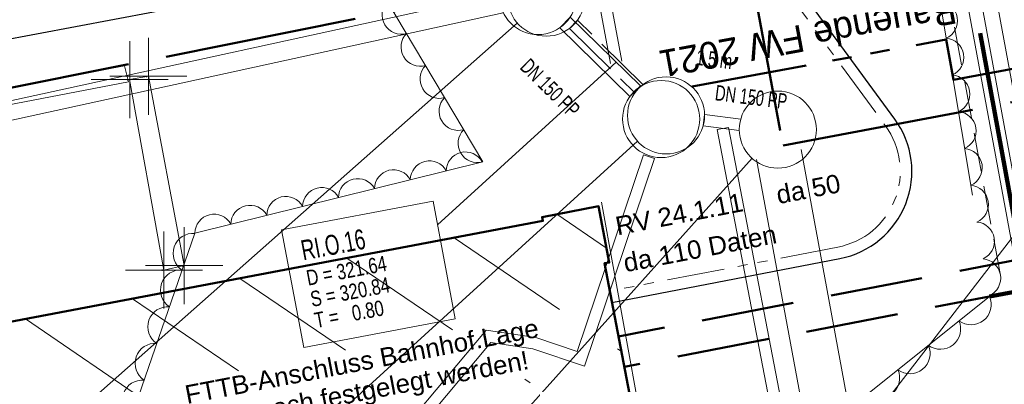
# Model space of a CAD drawing. Extents: x 3503739 to 3504470, y 5375172 to 5375561.
# Tile 116 of 142: x 3504223.47 to 3504236.23, y 5375382.95 to 5375387.68. Entities that reach past the tile are written whole.
import ezdxf

# ---------------------------------------------------------------- set-up
doc = ezdxf.new("R2010")
doc.units = 0
doc.header["$MEASUREMENT"] = 0
for name, pattern in [('1', [1.4, 0.5, -0.2, 0.5, -0.2]), ('139', [80, 25, -5, 5, -5, 5, -5, 25, -5]), ('2', [3.4, 1.2, -0.5, 1.2, -0.5]), ('203', [2.95, 1.5, -0.35, 0.25, -0.25, 0.25, -0.35]), ('211', [5, 3.75, -1.25]), ('237', [1.5, 0.75, -0.18, 0.13, -0.13, 0.13, -0.18]), ('239', [2.09, 0.75, -0.18, 0.75, -0.18, 0.05, -0.18]), ('33', [12, 4, -8]), ('4', [6, 2.5, -0.5, 2.5, -0.5])]:
    doc.linetypes.add(name, pattern=pattern)
for name, color, linetype in [('$_LISY_$_TMP', 7, 'Continuous'), ('4WB_DB-KANAL', 7, 'Continuous'), ('68_BL_KANALPKT', 7, 'Continuous'), ('_4WP_ALLGEMEIN', 7, 'Continuous'), ('_4WP_DB_KAB_ABBR', 7, 'Continuous'), ('_4WP_FW_PLANUN', 7, 'Continuous'), ('_4WP_GRABEN', 7, 'Continuous'), ('_4WP_KANALISATIO', 7, 'Continuous'), ('_4WP_KANCAD', 7, 'Continuous'), ('_4WP_KANCAD-T', 7, 'Continuous'), ('_4WP_NEUEGRENZE', 7, 'Continuous'), ('_4WP_SCHNITTF_HR', 7, 'Continuous'), ('_4WP_STADT_DATEN', 7, 'Continuous'), ('_4WP_STADT_FTT3', 7, 'Continuous'), ('K_GEBAEUDE', 7, 'Continuous'), ('PUNKTHOEHENATTDEF', 7, 'Continuous'), ('PUNKTNUMMERNATTDEF', 7, 'Continuous'), ('PUNKTSPEZIFIKATION', 7, 'Continuous'), ('V_ENTWR', 7, 'Continuous'), ('V_GEB_UDE', 7, 'Continuous'), ('V_TREPPE', 7, 'Continuous')]:
    doc.layers.add(name, color=color, linetype=linetype)
doc.styles.add('158', font='TXT', dxfattribs={"width": 0.7, "height": 0.26})
doc.styles.add('159', font='TXT', dxfattribs={"width": 0.8, "height": 0.2})
doc.styles.add('169', font='TXT', dxfattribs={"width": 0.7, "height": 0.2})
doc.styles.add('178', font='ARIAL.TTF', dxfattribs={"height": 0.24})
doc.styles.add('434', font='ARIAL.TTF', dxfattribs={"height": 0.24})
doc.styles.add('458', font='TXT', dxfattribs={"height": 0.35})

# ---------------------------------------------------------------- blocks, each defined once
blk = doc.blocks.new('_X50')
at = {"color": 252, "linetype": 'Continuous', "lineweight": 20}
for p, q in [((53.54, 24.826), (54.184, 24.388)), ((52.21, 24.522), (53.576, 23.592)), ((50.819, 24.258), (52.188, 23.327)), ((49.429, 23.995), (50.8, 23.062)), ((48.039, 23.731), (49.411, 22.797)), ((46.649, 23.468), (48.692, 22.078)), ((54.325, 23.082), (54.379, 23.046)), ((53.127, 22.688), (53.194, 22.642))]:
    blk.add_line(p, q, dxfattribs=at)
blk = doc.blocks.new('PUNKT')
blk.add_point((0, 0))
at = {"layer": 'PUNKTHOEHENATTDEF', "linetype": 'Continuous', "flags": 1}
blk.add_attdef('PUNKTHOEHE', (1, -0.5), '', height=0.8, dxfattribs=at)
at = {"layer": 'PUNKTNUMMERNATTDEF', "linetype": 'Continuous', "flags": 1}
blk.add_attdef('PUNKTNUMMER', (1, 0.5), '', height=0.8, dxfattribs=at)
at = {"layer": 'PUNKTSPEZIFIKATION', "linetype": 'Continuous', "flags": 1}
blk.add_attdef('PUNKTSPEZIFIKATION', (1, -1.5), '', height=0.8, dxfattribs=at)
blk = doc.blocks.new('2024')
at = {"color": 42, "linetype": 'Continuous', "lineweight": 9}
for p, q in [((0.000302, 0.999644), (0.000302, -1.000356)), ((-0.999698, -0.000356), (1.000302, -0.000356))]:
    blk.add_line(p, q, dxfattribs=at)
blk = doc.blocks.new('ALG_00201')
at = {"color": 6, "linetype": 'Continuous', "lineweight": 20}
blk.add_lwpolyline([(-0.998498, -0.002532, -0.774313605), (1.001502, -0.002532)], format="xyb", dxfattribs=at)

msp = doc.modelspace()

# ---------------------------------------------------------------- linework, layer by layer
at = {"layer": '4WB_DB-KANAL', "color": 7, "linetype": 'Continuous', "lineweight": 20}
for p, q in [((3504206.258, 5375382.893), (3504229.684, 5375388.012)), ((3504206.311, 5375382.649), (3504229.734, 5375387.767)), ((3504230.602, 5375387.714), (3504231.513, 5375386.822)), ((3504230.467, 5375387.576), (3504231.378, 5375386.684)), ((3504233.597, 5375385.998), (3504236.366, 5375371.002)), ((3504233.021, 5375385.867), (3504235.786, 5375370.895))]:
    msp.add_line(p, q, dxfattribs=at)
at = {"layer": '4WB_DB-KANAL', "color": 7, "linetype": 'Continuous', "lineweight": 9}
for p, q in [((3504230.467, 5375387.576), (3504230.602, 5375387.714)), ((3504231.513, 5375386.822), (3504231.378, 5375386.684)), ((3504231.556, 5375385.929), (3504231.698, 5375385.881))]:
    msp.add_line(p, q, dxfattribs=at)
at = {"layer": '4WB_DB-KANAL', "color": 7, "linetype": '139', "lineweight": 13}
msp.add_lwpolyline([(3504232.815, 5375386.391), (3504232.347, 5375386.45), (3504232.328, 5375386.301), (3504232.796, 5375386.242)], dxfattribs=at)
at = {"layer": '4WB_DB-KANAL', "color": 7, "linetype": 'Continuous', "lineweight": 20}
for points in [[(3504228.487, 5375382.425), (3504229.515, 5375383.653), (3504230.157, 5375383.556), (3504230.694, 5375383.375), (3504231.556, 5375385.929)], [(3504228.602, 5375382.329), (3504229.576, 5375383.492), (3504230.121, 5375383.41), (3504230.788, 5375383.185), (3504231.698, 5375385.881)]]:
    msp.add_lwpolyline(points, dxfattribs=at)
for centre in [(3504230.186, 5375387.987), (3504231.783, 5375386.391), (3504233.296, 5375386.254)]:
    msp.add_circle(centre, 0.5, dxfattribs=at)
at = {"layer": '_4WP_ALLGEMEIN', "color": 6, "linetype": '33', "lineweight": 9}
msp.add_polyline3d([(3504228.804, 5375395.185, 0), (3504235.16, 5375389.347, 0), (3504236.04, 5375384.091, 0), (3504232.869, 5375381.55, 0), (3504226.033, 5375380.256, 0), (3504224.914, 5375382.529, 0), (3504225.737, 5375384.912, 0), (3504229.469, 5375385.836, 0), (3504225.516, 5375392.511, 0), (3504225.569, 5375394.649, 0), (3504228.804, 5375395.185, 0)], dxfattribs=at)
at = {"layer": '_4WP_DB_KAB_ABBR', "color": 30, "linetype": 'Continuous', "lineweight": 30}
msp.add_lwpolyline([(3504420.495, 5375403.732), (3504413.655, 5375409.988), (3504406.374, 5375416.834), (3504397.001, 5375418.41), (3504393.783, 5375418.578), (3504390.83, 5375418.449), (3504388.983, 5375418.2), (3504379.708, 5375416.47), (3504376.134, 5375415.794), (3504359.728, 5375412.447), (3504332.005, 5375407.355), (3504301.486, 5375401.403), (3504264.232, 5375394.56), (3504239.291, 5375390.439), (3504216.767, 5375386.186), (3504199.66, 5375382.96), (3504171.801, 5375377.8)], dxfattribs=at)
at = {"layer": '_4WP_FW_PLANUN', "color": 7, "linetype": 'Continuous', "lineweight": 13}
for points in [[(3504236.443, 5375384.166), (3504229.13, 5375423.758), (3504228.011, 5375429.815), (3504226.388, 5375429.516), (3504226.347, 5375429.74), (3504226.524, 5375429.772), (3504226.532, 5375429.725), (3504228.155, 5375430.025)], [(3504236.62, 5375384.2), (3504229.307, 5375423.791), (3504228.155, 5375430.025)], [(3504236.741, 5375384.644), (3504228.478, 5375429.378), (3504226.855, 5375429.079), (3504226.814, 5375429.302), (3504226.991, 5375429.335), (3504227, 5375429.288), (3504228.622, 5375429.588)]]:
    msp.add_lwpolyline(points, dxfattribs=at)
at = {"layer": '_4WP_FW_PLANUN', "color": 1, "linetype": '203', "lineweight": 50}
msp.add_lwpolyline([(3504232.187, 5375386.814), (3504235.477, 5375387.422), (3504235.574, 5375386.9), (3504237.181, 5375387.197)], dxfattribs=at)
at = {"layer": '_4WP_FW_PLANUN', "color": 40, "linetype": '2', "lineweight": 50}
for points in [[(3504246.695, 5375382.463), (3504242.6, 5375381.675), (3504241.841, 5375385.615), (3504231.23, 5375383.571)], [(3504246.77, 5375382.071), (3504242.283, 5375381.206), (3504241.524, 5375385.146), (3504231.306, 5375383.178)]]:
    msp.add_lwpolyline(points, dxfattribs=at)
at = {"layer": '_4WP_GRABEN', "color": 21, "linetype": '1', "lineweight": 20}
msp.add_line((3504228.722, 5375424.756), (3504236.226, 5375384.128), dxfattribs=at)
at = {"layer": '_4WP_KANALISATIO', "color": 7, "linetype": 'Continuous', "lineweight": 9}
msp.add_line((3504232.508, 5375386.255), (3504232.656, 5375386.283), dxfattribs=at)
at = {"layer": '_4WP_KANALISATIO', "color": 1, "linetype": 'Continuous', "lineweight": 13}
for points in [[(3504232.508, 5375386.255), (3504233.375, 5375381.756), (3504234.01, 5375381.422)], [(3504232.656, 5375386.283), (3504233.508, 5375381.855), (3504234.08, 5375381.555)]]:
    msp.add_lwpolyline(points, dxfattribs=at)
at = {"layer": '_4WP_KANCAD', "color": 1, "linetype": 'Continuous', "lineweight": 13}
msp.add_lwpolyline([(3504231.275, 5375387.141), (3504230.607, 5375390.719), (3504230.459, 5375390.691), (3504231.127, 5375387.113)], dxfattribs=at)
at = {"layer": '_4WP_KANCAD', "color": 7, "linetype": '239', "lineweight": 13}
for points in [[(3504231.547, 5375386.838), (3504230.698, 5375387.673), (3504230.593, 5375387.566), (3504231.442, 5375386.731)], [(3504232.815, 5375386.391), (3504232.347, 5375386.45), (3504232.328, 5375386.301), (3504232.796, 5375386.242)]]:
    msp.add_lwpolyline(points, dxfattribs=at)
at = {"layer": '_4WP_KANCAD', "color": 7, "linetype": 'Continuous', "lineweight": 20}
for centre in [(3504230.293, 5375387.966), (3504231.847, 5375386.438), (3504233.296, 5375386.254)]:
    msp.add_circle(centre, 0.5, dxfattribs=at)
at = {"layer": '_4WP_KANCAD-T', "color": 7, "linetype": 'Continuous', "lineweight": 20}
for p, q in [((3504239.253, 5375388.645), (3504228.05, 5375374.104)), ((3504229.918, 5375387.635), (3504223.931, 5375382.343)), ((3504231.477, 5375386.102), (3504224.378, 5375379.648)), ((3504232.962, 5375385.882), (3504224.907, 5375376.899))]:
    msp.add_line(p, q, dxfattribs=at)
at = {"layer": '_4WP_KANCAD-T', "color": 1, "linetype": 'Continuous', "lineweight": 20}
msp.add_line((3504231.201, 5375387.127), (3504228.883, 5375385.021), dxfattribs=at)
at = {"layer": '_4WP_KANCAD-T', "color": 7, "linetype": 'Continuous', "lineweight": 13}
msp.add_lwpolyline([(3504226.86, 5375384.953), (3504228.825, 5375385.326), (3504229.114, 5375383.799), (3504227.149, 5375383.426), (3504226.86, 5375384.953)], dxfattribs=at)
at = {"layer": '_4WP_KANCAD-T', "color": 1, "linetype": 'Continuous', "lineweight": 20}
msp.add_lwpolyline([(3504226.86, 5375384.953), (3504228.825, 5375385.326), (3504229.114, 5375383.799), (3504227.149, 5375383.426), (3504226.86, 5375384.953)], dxfattribs=at)
at = {"layer": '_4WP_NEUEGRENZE', "color": 7, "linetype": '4', "lineweight": 50}
msp.add_lwpolyline([(3504100.614, 5375362.972), (3504146.062, 5375371.536), (3504145.468, 5375374.709), (3504168.883, 5375379.145), (3504169.469, 5375376.032), (3504232.869, 5375388.699), (3504233.364, 5375386.05), (3504241.5, 5375387.58), (3504267.489, 5375392.467), (3504286.796, 5375396.097), (3504304.757, 5375399.475), (3504315.022, 5375401.405)], dxfattribs=at)
at = {"layer": '_4WP_SCHNITTF_HR', "color": 92, "linetype": '211', "lineweight": 100}
msp.add_lwpolyline([(3504236.04, 5375384.091), (3504236.531, 5375384.182), (3504235.918, 5375387.505)], dxfattribs=at)
at = {"layer": '_4WP_STADT_DATEN', "color": 7, "linetype": 'Continuous', "lineweight": 30}
msp.add_lwpolyline([(3504231.145, 5375384.013), (3504234.102, 5375384.582, 0.550276), (3504234.812, 5375386.391), (3504231.586, 5375390.799, 0.178357), (3504230.924, 5375391.239), (3504228.062, 5375391.919, -0.297049), (3504227.31, 5375392.71)], format="xyb", dxfattribs=at)
at = {"layer": '_4WP_STADT_FTT3', "color": 1, "linetype": '237', "lineweight": 20}
msp.add_lwpolyline([(3504225.022, 5375393.538, -0.414212), (3504225.604, 5375393.137), (3504225.638, 5375392.953, 0.297058), (3504226.391, 5375392.161), (3504230.889, 5375391.093, -0.178357), (3504231.465, 5375390.711), (3504234.691, 5375386.302, -0.550276), (3504234.073, 5375384.73), (3504231.117, 5375384.16)], format="xyb", dxfattribs=at)
at = {"layer": 'K_GEBAEUDE', "color": 252, "linetype": 'Continuous', "lineweight": 50}
msp.add_lwpolyline([(3504207.95, 5375380.58), (3504220.97, 5375383.06), (3504220.91, 5375383.35), (3504221.64, 5375383.48), (3504221.65, 5375383.44), (3504230.25, 5375385.07), (3504230.24, 5375385.12), (3504230.97, 5375385.26), (3504231.11, 5375384.53), (3504231.05, 5375384.52), (3504231.77, 5375380.75), (3504233.47, 5375371.8), (3504233.52, 5375371.81), (3504233.65, 5375371.13), (3504233.66, 5375371.08), (3504232.93, 5375370.94), (3504232.92, 5375370.99), (3504210.56, 5375366.74), (3504210.63, 5375366.4), (3504199.23, 5375364.24)], dxfattribs=at)
msp.add_lwpolyline([(3504207.95, 5375380.58), (3504220.97, 5375383.06), (3504220.91, 5375383.35), (3504221.64, 5375383.48), (3504221.65, 5375383.44), (3504230.25, 5375385.07), (3504230.24, 5375385.12), (3504230.97, 5375385.26), (3504231.11, 5375384.53), (3504231.05, 5375384.52), (3504231.77, 5375380.75), (3504233.47, 5375371.8), (3504233.52, 5375371.81), (3504233.65, 5375371.13), (3504233.66, 5375371.08), (3504232.93, 5375370.94), (3504232.92, 5375370.99), (3504210.56, 5375366.74), (3504210.63, 5375366.4), (3504199.23, 5375364.24)], dxfattribs=at)
at = {"layer": 'V_ENTWR', "color": 250, "linetype": 'Continuous', "lineweight": 9}
for p, q in [((3504224.891, 5375386.902, 321.708), (3504225.134, 5375386.946, 321.709)), ((3504224.891, 5375386.902, 321.708), (3504225.134, 5375386.946, 321.709)), ((3504225.336, 5375384.432, 321.772), (3504224.891, 5375386.902, 321.708)), ((3504225.336, 5375384.432, 321.772), (3504224.891, 5375386.902, 321.708)), ((3504225.134, 5375386.946, 321.709), (3504225.598, 5375384.491, 321.773)), ((3504225.134, 5375386.946, 321.709), (3504225.598, 5375384.491, 321.773)), ((3504225.598, 5375384.491, 321.773), (3504225.336, 5375384.432, 321.772)), ((3504225.598, 5375384.491, 321.773), (3504225.336, 5375384.432, 321.772))]:
    msp.add_line(p, q, dxfattribs=at)
at = {"layer": 'V_GEB_UDE', "color": 250, "linetype": 'Continuous', "lineweight": 9}
msp.add_line((3504231.01, 5375385.313, 321.7), (3504231.823, 5375380.828, 321.779), dxfattribs=at)
msp.add_line((3504231.01, 5375385.313, 321.7), (3504231.823, 5375380.828, 321.779), dxfattribs=at)
at = {"layer": 'V_TREPPE', "color": 250, "linetype": 'Continuous', "lineweight": 9}
for p, q in [((3504214.04, 5375385.04, 322.398), (3504224.826, 5375387.079, 321.826)), ((3504214.04, 5375385.04, 322.398), (3504224.826, 5375387.079, 321.826)), ((3504224.826, 5375387.079, 321.826), (3504224.874, 5375386.873, 321.84)), ((3504224.826, 5375387.079, 321.826), (3504224.874, 5375386.873, 321.84)), ((3504224.874, 5375386.873, 321.84), (3504213.821, 5375384.768, 322.42)), ((3504224.874, 5375386.873, 321.84), (3504213.821, 5375384.768, 322.42))]:
    msp.add_line(p, q, dxfattribs=at)

# ---------------------------------------------------------------- block references
at = {"layer": '$_LISY_$_TMP', "color": 7}
for p, xscale, yscale, rotation in [((3504228.36, 5375387.71), 0.2424143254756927, 0.2424143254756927, 120.6349639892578), ((3504235.439, 5375387.678), 0.2421981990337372, 0.2421981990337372, 279.5039222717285), ((3504228.606, 5375387.293), 0.2424143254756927, 0.2424143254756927, 120.6349639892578), ((3504235.519, 5375387.201), 0.2421981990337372, 0.2421981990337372, 279.5039222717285), ((3504228.853, 5375386.877), 0.2424143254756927, 0.2424143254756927, 120.6349639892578), ((3504235.599, 5375386.724), 0.2421981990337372, 0.2421981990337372, 279.5039222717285), ((3504229.099, 5375386.461), 0.2424143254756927, 0.2424143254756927, 120.6349639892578), ((3504235.679, 5375386.248), 0.2421981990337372, 0.2421981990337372, 279.5039222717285), ((3504229.346, 5375386.044), 0.2424143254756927, 0.2424143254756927, 120.6349639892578), ((3504229.229, 5375385.777), 0.2403001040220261, 0.2403001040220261, 13.90268411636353), ((3504235.759, 5375385.771), 0.2421981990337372, 0.2421981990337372, 279.5039222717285), ((3504228.763, 5375385.661), 0.2403001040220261, 0.2403001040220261, 13.90268411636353), ((3504228.298, 5375385.546), 0.2403001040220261, 0.2403001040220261, 13.90268411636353), ((3504227.367, 5375385.316), 0.2403001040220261, 0.2403001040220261, 13.90268411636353), ((3504227.832, 5375385.431), 0.2403001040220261, 0.2403001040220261, 13.90268411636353), ((3504235.838, 5375385.294), 0.2421981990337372, 0.2421981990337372, 279.5039222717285), ((3504226.901, 5375385.2), 0.2403001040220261, 0.2403001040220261, 13.90268411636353), ((3504226.436, 5375385.085), 0.2403001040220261, 0.2403001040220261, 13.90268411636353), ((3504225.97, 5375384.97), 0.2403001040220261, 0.2403001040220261, 13.90268411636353), ((3504235.918, 5375384.817), 0.2421981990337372, 0.2421981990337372, 279.5039222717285), ((3504225.653, 5375384.67), 0.2521698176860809, 0.2521698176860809, 70.94177627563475), ((3504235.998, 5375384.34), 0.2421981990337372, 0.2421981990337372, 279.5039222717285), ((3504225.489, 5375384.194), 0.2521698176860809, 0.2521698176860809, 70.94177627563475), ((3504225.325, 5375383.718), 0.2521698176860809, 0.2521698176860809, 70.94177627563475), ((3504235.842, 5375383.933), 0.2539861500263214, 0.2539861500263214, 218.7150924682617), ((3504235.446, 5375383.616), 0.2539861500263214, 0.2539861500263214, 218.7150924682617), ((3504225.16, 5375383.243), 0.2521698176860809, 0.2521698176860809, 70.94177627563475), ((3504235.051, 5375383.299), 0.2539861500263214, 0.2539861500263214, 218.7150924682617), ((3504234.655, 5375382.982), 0.2539861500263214, 0.2539861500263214, 218.7150924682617), ((3504224.996, 5375382.767), 0.2521698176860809, 0.2521698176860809, 70.94177627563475)]:
    msp.add_blockref('ALG_00201', p, dxfattribs=dict(at, xscale=xscale, yscale=yscale, rotation=rotation))
at = {"layer": '68_BL_KANALPKT', "color": 7, "xscale": 0.5, "yscale": 0.5}
for name, p in [('2024', (3504224.891, 5375386.902)), ('2024', (3504225.134, 5375386.946)), ('PUNKT', (3504224.869, 5375386.9)), ('PUNKT', (3504225.111, 5375386.944)), ('2024', (3504225.336, 5375384.432)), ('2024', (3504225.598, 5375384.491)), ('PUNKT', (3504225.314, 5375384.429)), ('PUNKT', (3504225.575, 5375384.488))]:
    msp.add_blockref(name, p, dxfattribs=at)
at = {"layer": 'K_GEBAEUDE', "color": 252}
for p in [(3504230.97, 5375385.26), (3504230.24, 5375385.12), (3504230.24, 5375385.12), (3504230.25, 5375385.07), (3504230.25, 5375385.07), (3504231.11, 5375384.53), (3504231.11, 5375384.53), (3504231.05, 5375384.52), (3504231.05, 5375384.52)]:
    msp.add_blockref('PUNKT', p, dxfattribs=at)
at = {"layer": 'K_GEBAEUDE'}
msp.add_blockref('_X50', (3504176.89, 5375360.33), dxfattribs=at)

# ---------------------------------------------------------------- texts
at = {"layer": '_4WP_FW_PLANUN', "color": 7, "linetype": 'Continuous', "style": '458'}
msp.add_text('Bauende FW 2021', height=0.35, rotation=190.4654, dxfattribs=at).set_placement((3504235.573, 5375387.981))
at = {"layer": '_4WP_KANCAD-T', "color": 7, "linetype": 'Continuous', "style": '169', "width": 0.7}
for s, rotation, p in [(' 1.5 m', 352.7631, (3504232.174, 5375387.102)), ('DN 150 PP', 315.4833, (3504229.94, 5375387.051)), ('DN 150 PP', 352.7631, (3504232.473, 5375386.636))]:
    msp.add_text(s, height=0.2, rotation=rotation, dxfattribs=at).set_placement(p)
at = {"layer": '_4WP_KANCAD-T', "color": 1, "linetype": 'Continuous'}
for s, height, style, width, p in [('RI.O.16', 0.26, '158', 0.7, (3504227.142, 5375384.557)), ('D = 321.64', 0.2, '159', 0.8, (3504227.204, 5375384.229)), ('S = 320.84', 0.2, '159', 0.8, (3504227.256, 5375383.954)), ('T =   0.80', 0.2, '159', 0.8, (3504227.308, 5375383.679))]:
    msp.add_text(s, height=height, rotation=10.737, dxfattribs=dict(at, style=style, width=width)).set_placement(p)
at = {"layer": '_4WP_STADT_DATEN', "color": 7, "linetype": 'Continuous', "style": '434'}
msp.add_text('da 110 Daten', height=0.24, rotation=10.9008, dxfattribs=at).set_placement((3504231.32, 5375384.404))
at = {"layer": '_4WP_STADT_FTT3', "color": 1, "linetype": 'Continuous', "style": '178'}
for s, rotation, p in [('da 50', 10.9008, (3504233.302, 5375385.287)), ('RV 24.1.11', 10.9008, (3504231.217, 5375384.882)), ('FTTB-Anschluss Bahnhof.Lage', 10.7978, (3504225.635, 5375382.695)), ('muss noch festgelegt werden!', 10.7978, (3504225.707, 5375382.318))]:
    msp.add_text(s, height=0.24, rotation=rotation, dxfattribs=at).set_placement(p)

doc.saveas('drawing.dxf')
